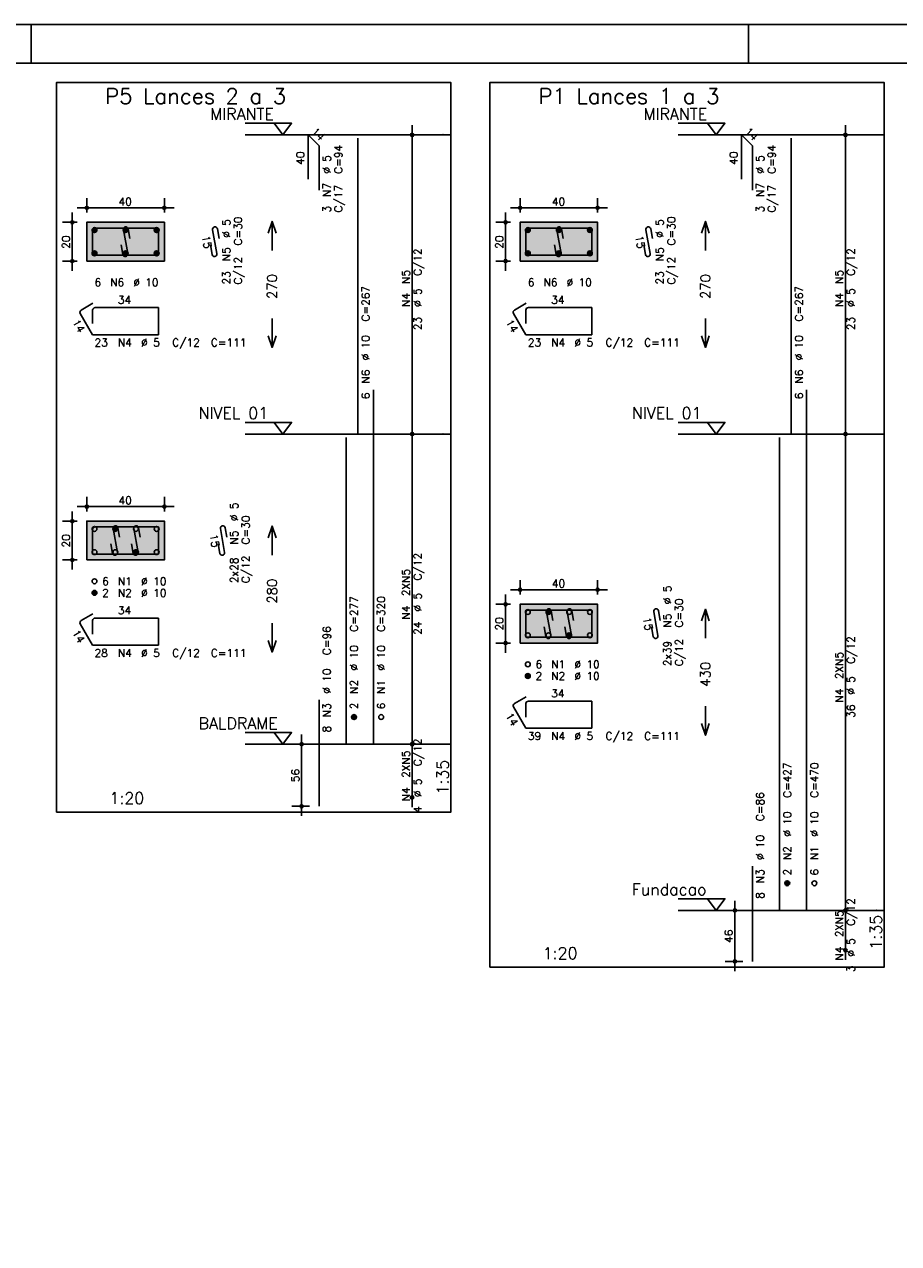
# Model space of a CAD drawing. Extents: x 0 to 84.1, y 0 to 59.4.
# Tile 5 of 6: x 46.9 to 69.5, y 28 to 59.4. Entities that reach past the tile are written whole.
import ezdxf

# ---------------------------------------------------------------- set-up
doc = ezdxf.new("R2010")
doc.units = 0
doc.header["$MEASUREMENT"] = 0
doc.linetypes.add('ESTILO_TQS_0002', pattern=[0.4, 0.1, -0.3])
for name, color, linetype in [('1', 1, 'CONTINUOUS'), ('2', 2, 'CONTINUOUS'), ('3', 3, 'CONTINUOUS'), ('4', 4, 'CONTINUOUS'), ('6', 6, 'CONTINUOUS'), ('7', 7, 'CONTINUOUS')]:
    doc.layers.add(name, color=color, linetype=linetype)
doc.styles.get("Standard").update_dxf_attribs({"font": 'ROMANS.SHX'})

msp = doc.modelspace()

# ---------------------------------------------------------------- linework, layer by layer
at = {"layer": '1', "linetype": 'Continuous'}
for points in [[(47.75, 39.0855), (57.925, 39.0855), (57.925, 57.899786), (47.75, 57.899786), (47.75, 39.0855)], [(58.925, 35.085714), (69.1, 35.085714), (69.1, 57.9), (58.925, 57.9), (58.925, 35.085714)], [(52.615, 56.849786), (53.815, 56.849786), (53.59, 56.549786), (53.365, 56.849786)], [(63.79, 56.85), (64.99, 56.85), (64.765, 56.55), (64.54, 56.85)], [(57.925, 56.549786), (52.615, 56.549786)], [(69.1, 56.55), (63.79, 56.55)], [(52.615, 49.1355), (53.815, 49.1355), (53.59, 48.8355), (53.365, 49.1355)], [(63.79, 49.135714), (64.99, 49.135714), (64.765, 48.835714), (64.54, 49.135714)], [(57.925, 48.8355), (52.615, 48.8355)], [(69.1, 48.835714), (63.79, 48.835714)], [(52.615, 41.1355), (53.815, 41.1355), (53.59, 40.8355), (53.365, 41.1355)], [(57.925, 40.8355), (52.615, 40.8355)], [(63.79, 36.85), (64.99, 36.85), (64.765, 36.55), (64.54, 36.85)], [(69.1, 36.55), (63.79, 36.55)]]:
    msp.add_lwpolyline(points, dxfattribs=at)
at = {"layer": '1', "linetype": 'ESTILO_TQS_0002'}
for points in [[(48.535, 53.295143), (50.535, 53.295143), (50.535, 54.295143), (48.535, 54.295143), (48.535, 53.295143)], [(59.71, 53.295357), (61.71, 53.295357), (61.71, 54.295357), (59.71, 54.295357), (59.71, 53.295357)], [(48.535, 45.588), (50.535, 45.588), (50.535, 46.588), (48.535, 46.588), (48.535, 45.588)], [(59.71, 43.445357), (61.71, 43.445357), (61.71, 44.445357), (59.71, 44.445357), (59.71, 43.445357)]]:
    msp.add_lwpolyline(points, dxfattribs=at)
at = {"layer": '2', "linetype": 'Continuous'}
for p, q in [((84.100006, 59.400002), (0, 59.400002)), ((47.100006, 58.400002), (47.100006, 59.400002)), ((65.600006, 58.400002), (65.600006, 59.400002)), ((56.925, 48.5855), (56.925, 56.799786)), ((68.1, 48.585714), (68.1, 56.8)), ((56.925, 56.549786), (56.925, 56.549786)), ((68.1, 56.55), (68.1, 56.55)), ((48.535, 54.545143), (48.535, 54.920143)), ((50.535, 54.545143), (50.535, 54.920143)), ((59.71, 54.545357), (59.71, 54.920357)), ((61.71, 54.545357), (61.71, 54.920357)), ((48.16, 53.045143), (48.16, 54.545143)), ((48.285, 54.670143), (50.785, 54.670143)), ((59.335, 53.045357), (59.335, 54.545357)), ((59.46, 54.670357), (61.96, 54.670357)), ((48.285, 54.295143), (47.91, 54.295143)), ((48.535, 54.295143), (48.535, 54.295143)), ((48.535, 54.295143), (48.535, 54.295143)), ((50.535, 54.295143), (50.535, 54.295143)), ((59.46, 54.295357), (59.085, 54.295357)), ((59.71, 54.295357), (59.71, 54.295357)), ((59.71, 54.295357), (59.71, 54.295357)), ((61.71, 54.295357), (61.71, 54.295357)), ((48.285, 53.295143), (47.91, 53.295143)), ((48.535, 53.295143), (48.535, 53.295143)), ((59.46, 53.295357), (59.085, 53.295357)), ((59.71, 53.295357), (59.71, 53.295357)), ((56.925, 40.5855), (56.925, 49.0855)), ((68.1, 36.3), (68.1, 49.085714)), ((56.925, 48.8355), (56.925, 48.8355)), ((56.925, 48.8355), (56.925, 48.8355)), ((68.1, 48.835714), (68.1, 48.835714)), ((68.1, 48.835714), (68.1, 48.835714)), ((48.535, 46.838), (48.535, 47.213)), ((50.535, 46.838), (50.535, 47.213)), ((48.285, 46.963), (50.785, 46.963)), ((48.285, 46.588), (47.91, 46.588)), ((48.16, 45.338), (48.16, 46.838)), ((48.535, 46.588), (48.535, 46.588)), ((48.535, 46.588), (48.535, 46.588)), ((50.535, 46.588), (50.535, 46.588)), ((48.285, 45.588), (47.91, 45.588)), ((48.535, 45.588), (48.535, 45.588)), ((59.71, 44.695357), (59.71, 45.070357)), ((61.71, 44.695357), (61.71, 45.070357)), ((59.335, 43.195357), (59.335, 44.695357)), ((59.46, 44.820357), (61.96, 44.820357)), ((59.46, 44.445357), (59.085, 44.445357)), ((59.71, 44.445357), (59.71, 44.445357)), ((59.71, 44.445357), (59.71, 44.445357)), ((61.71, 44.445357), (61.71, 44.445357)), ((59.46, 43.445357), (59.085, 43.445357)), ((59.71, 43.445357), (59.71, 43.445357)), ((54.075, 38.9855), (54.075, 41.0855)), ((56.925, 39.214071), (56.925, 41.0855)), ((54.275, 40.8355), (53.825, 40.8355)), ((54.525, 40.8355), (54.525, 40.8355)), ((56.925, 40.8355), (56.925, 40.8355)), ((56.925, 40.8355), (56.925, 40.8355)), ((56.925, 39.464071), (56.925, 39.464071)), ((54.275, 39.2355), (53.825, 39.2355)), ((54.525, 39.2355), (54.525, 39.2355)), ((65.25, 34.985714), (65.25, 36.8)), ((68.1, 35.271429), (68.1, 36.8)), ((65.45, 36.55), (65, 36.55)), ((65.7, 36.55), (65.7, 36.55)), ((68.1, 36.55), (68.1, 36.55)), ((68.1, 36.55), (68.1, 36.55)), ((65.45, 35.235714), (65, 35.235714)), ((65.7, 35.235714), (65.7, 35.235714)), ((68.1, 35.521429), (68.1, 35.521429))]:
    msp.add_line(p, q, dxfattribs=at)
for points in [[(83.100006, 1), (2.5, 1), (2.5, 58.400002), (83.100006, 58.400002), (83.100006, 1)], [(48.535, 53.295143), (50.535, 53.295143), (50.535, 54.295143), (48.535, 54.295143), (48.535, 53.295143)], [(53.215, 54.017643), (53.315, 54.317643), (53.415, 54.017643)], [(53.315, 53.567643), (53.315, 54.317643)], [(59.71, 53.295357), (61.71, 53.295357), (61.71, 54.295357), (59.71, 54.295357), (59.71, 53.295357)], [(64.39, 54.017857), (64.49, 54.317857), (64.59, 54.017857)], [(64.49, 53.567857), (64.49, 54.317857)], [(53.315, 51.817643), (53.315, 51.067643)], [(64.49, 51.817857), (64.49, 51.067857)], [(53.215, 51.367643), (53.315, 51.067643), (53.415, 51.367643)], [(64.39, 51.367857), (64.49, 51.067857), (64.59, 51.367857)], [(48.535, 45.588), (50.535, 45.588), (50.535, 46.588), (48.535, 46.588), (48.535, 45.588)], [(53.215, 46.1605), (53.315, 46.4605), (53.415, 46.1605)], [(53.315, 45.7105), (53.315, 46.4605)], [(59.71, 43.445357), (61.71, 43.445357), (61.71, 44.445357), (59.71, 44.445357), (59.71, 43.445357)], [(64.39, 44.017857), (64.49, 44.317857), (64.59, 44.017857)], [(64.49, 43.567857), (64.49, 44.317857)], [(53.315, 43.9605), (53.315, 43.2105)], [(53.215, 43.5105), (53.315, 43.2105), (53.415, 43.5105)], [(64.49, 41.817857), (64.49, 41.067857)], [(64.39, 41.367857), (64.49, 41.067857), (64.59, 41.367857)]]:
    msp.add_lwpolyline(points, dxfattribs=at)
for centre, radius in [((56.925, 56.549786), 0.041625), ((56.925, 56.549786), 0.02075), ((68.1, 56.55), 0.041625), ((68.1, 56.55), 0.02075), ((48.535, 54.670143), 0.04), ((48.535, 54.670143), 0.02), ((50.535, 54.670143), 0.04), ((50.535, 54.670143), 0.02), ((59.71, 54.670357), 0.04), ((59.71, 54.670357), 0.02), ((61.71, 54.670357), 0.04), ((61.71, 54.670357), 0.02), ((48.16, 54.295143), 0.04), ((48.16, 54.295143), 0.02), ((59.335, 54.295357), 0.04), ((59.335, 54.295357), 0.02), ((48.16, 53.295143), 0.04), ((48.16, 53.295143), 0.02), ((59.335, 53.295357), 0.04), ((59.335, 53.295357), 0.02), ((56.925, 48.8355), 0.041625), ((56.925, 48.8355), 0.041625), ((56.925, 48.8355), 0.02075), ((56.925, 48.8355), 0.02075), ((68.1, 48.835714), 0.041625), ((68.1, 48.835714), 0.041625), ((68.1, 48.835714), 0.02075), ((68.1, 48.835714), 0.02075), ((48.535, 46.963), 0.04), ((48.535, 46.963), 0.02), ((50.535, 46.963), 0.04), ((50.535, 46.963), 0.02), ((48.16, 46.588), 0.04), ((48.16, 46.588), 0.02), ((48.16, 45.588), 0.04), ((48.16, 45.588), 0.02), ((59.71, 44.820357), 0.04), ((59.71, 44.820357), 0.02), ((61.71, 44.820357), 0.04), ((61.71, 44.820357), 0.02), ((59.335, 44.445357), 0.04), ((59.335, 44.445357), 0.02), ((59.335, 43.445357), 0.04), ((59.335, 43.445357), 0.02), ((54.075, 40.8355), 0.04), ((54.075, 40.8355), 0.02), ((56.925, 40.8355), 0.041625), ((56.925, 40.8355), 0.041625), ((56.925, 40.8355), 0.02075), ((56.925, 40.8355), 0.02075), ((56.925, 39.464071), 0.041625), ((56.925, 39.464071), 0.02075), ((54.075, 39.2355), 0.04), ((54.075, 39.2355), 0.02), ((65.25, 36.55), 0.04), ((65.25, 36.55), 0.02), ((68.1, 36.55), 0.041625), ((68.1, 36.55), 0.041625), ((68.1, 36.55), 0.02075), ((68.1, 36.55), 0.02075), ((68.1, 35.521429), 0.041625), ((68.1, 35.521429), 0.02075), ((65.25, 35.235714), 0.04), ((65.25, 35.235714), 0.02)]:
    msp.add_circle(centre, radius, dxfattribs=at)
at = {"layer": '2', "color": 9, "linetype": 'Continuous'}
for points in [[(48.535, 53.295143), (50.535, 53.295143), (50.535, 54.295143)], [(48.535, 53.295143), (50.535, 54.295143), (48.535, 54.295143)], [(48.535, 53.295143), (48.535, 54.295143), (48.535, 53.295143)], [(59.71, 53.295357), (61.71, 53.295357), (61.71, 54.295357)], [(59.71, 53.295357), (61.71, 54.295357), (59.71, 54.295357)], [(59.71, 53.295357), (59.71, 54.295357), (59.71, 53.295357)], [(48.535, 45.588), (50.535, 45.588), (50.535, 46.588)], [(48.535, 45.588), (50.535, 46.588), (48.535, 46.588)], [(48.535, 45.588), (48.535, 46.588), (48.535, 45.588)], [(59.71, 43.445357), (61.71, 43.445357), (61.71, 44.445357)], [(59.71, 43.445357), (61.71, 44.445357), (59.71, 44.445357)], [(59.71, 43.445357), (59.71, 44.445357), (59.71, 43.445357)]]:
    msp.add_solid(points, dxfattribs=at)
at = {"layer": '3', "linetype": 'Continuous'}
for p, q in [((48.673156, 54.086332), (48.74381, 54.156986)), ((48.673165, 54.104018), (48.726181, 54.157034)), ((48.676831, 54.072329), (48.757838, 54.153336)), ((48.682882, 54.060702), (48.769471, 54.147292)), ((48.690828, 54.050971), (48.779208, 54.139351)), ((48.700562, 54.043027), (48.787159, 54.129625)), ((48.712198, 54.036986), (48.793158, 54.117946)), ((48.726173, 54.033282), (48.796893, 54.104003)), ((48.743878, 54.03331), (48.796897, 54.08633)), ((49.473156, 54.086332), (49.54381, 54.156986)), ((49.473165, 54.104018), (49.526181, 54.157034)), ((49.476831, 54.072329), (49.557838, 54.153336)), ((49.482882, 54.060702), (49.569471, 54.147292)), ((49.490828, 54.050971), (49.579208, 54.139351)), ((49.500562, 54.043027), (49.587159, 54.129625)), ((49.512198, 54.036986), (49.593158, 54.117946)), ((49.526173, 54.033282), (49.596893, 54.104003)), ((49.543878, 54.03331), (49.596897, 54.08633)), ((50.273156, 54.086332), (50.34381, 54.156986)), ((50.273165, 54.104018), (50.326181, 54.157034)), ((50.276831, 54.072329), (50.357838, 54.153336)), ((50.282882, 54.060702), (50.369471, 54.147292)), ((50.290828, 54.050971), (50.379208, 54.139351)), ((50.300562, 54.043027), (50.387159, 54.129625)), ((50.312198, 54.036986), (50.393158, 54.117946)), ((50.326173, 54.033282), (50.396893, 54.104003)), ((50.343878, 54.03331), (50.396897, 54.08633)), ((59.848156, 54.086546), (59.91881, 54.1572)), ((59.848165, 54.104232), (59.901181, 54.157249)), ((59.851831, 54.072544), (59.932838, 54.15355)), ((59.857882, 54.060916), (59.944471, 54.147506)), ((59.865828, 54.051186), (59.954208, 54.139565)), ((59.875562, 54.043241), (59.962159, 54.129839)), ((59.887198, 54.0372), (59.968158, 54.11816)), ((59.901173, 54.033497), (59.971893, 54.104217)), ((59.918878, 54.033524), (59.971897, 54.086544)), ((60.648156, 54.086546), (60.71881, 54.1572)), ((60.648165, 54.104232), (60.701181, 54.157249)), ((60.651831, 54.072544), (60.732838, 54.15355)), ((60.657882, 54.060916), (60.744471, 54.147506)), ((60.665828, 54.051186), (60.754208, 54.139565)), ((60.675562, 54.043241), (60.762159, 54.129839)), ((60.687198, 54.0372), (60.768158, 54.11816)), ((60.701173, 54.033497), (60.771893, 54.104217)), ((60.718878, 54.033524), (60.771897, 54.086544)), ((61.448156, 54.086546), (61.51881, 54.1572)), ((61.448165, 54.104232), (61.501181, 54.157249)), ((61.451831, 54.072544), (61.532838, 54.15355)), ((61.457882, 54.060916), (61.544471, 54.147506)), ((61.465828, 54.051186), (61.554208, 54.139565)), ((61.475562, 54.043241), (61.562159, 54.129839)), ((61.487198, 54.0372), (61.568158, 54.11816)), ((61.501173, 54.033497), (61.571893, 54.104217)), ((61.518878, 54.033524), (61.571897, 54.086544)), ((48.673156, 53.486332), (48.74381, 53.556986)), ((48.673165, 53.504018), (48.726181, 53.557034)), ((48.676831, 53.472329), (48.757838, 53.553336)), ((48.682882, 53.460702), (48.769471, 53.547292)), ((48.690828, 53.450971), (48.779208, 53.539351)), ((48.700562, 53.443027), (48.787159, 53.529625)), ((48.712198, 53.436986), (48.793158, 53.517946)), ((48.726173, 53.433282), (48.796893, 53.504003)), ((48.743878, 53.43331), (48.796897, 53.48633)), ((49.473156, 53.486332), (49.54381, 53.556986)), ((49.473165, 53.504018), (49.526181, 53.557034)), ((49.476831, 53.472329), (49.557838, 53.553336)), ((49.482882, 53.460702), (49.569471, 53.547292)), ((49.490828, 53.450971), (49.579208, 53.539351)), ((49.500562, 53.443027), (49.587159, 53.529625)), ((49.512198, 53.436986), (49.593158, 53.517946)), ((49.526173, 53.433282), (49.596893, 53.504003)), ((49.543878, 53.43331), (49.596897, 53.48633)), ((50.273156, 53.486332), (50.34381, 53.556986)), ((50.273165, 53.504018), (50.326181, 53.557034)), ((50.276831, 53.472329), (50.357838, 53.553336)), ((50.282882, 53.460702), (50.369471, 53.547292)), ((50.290828, 53.450971), (50.379208, 53.539351)), ((50.300562, 53.443027), (50.387159, 53.529625)), ((50.312198, 53.436986), (50.393158, 53.517946)), ((50.326173, 53.433282), (50.396893, 53.504003)), ((50.343878, 53.43331), (50.396897, 53.48633)), ((59.848156, 53.486546), (59.91881, 53.5572)), ((59.848165, 53.504232), (59.901181, 53.557249)), ((59.851831, 53.472544), (59.932838, 53.55355)), ((59.857882, 53.460916), (59.944471, 53.547506)), ((59.865828, 53.451186), (59.954208, 53.539565)), ((59.875562, 53.443241), (59.962159, 53.529839)), ((59.887198, 53.4372), (59.968158, 53.51816)), ((59.901173, 53.433497), (59.971893, 53.504217)), ((59.918878, 53.433524), (59.971897, 53.486544)), ((60.648156, 53.486546), (60.71881, 53.5572)), ((60.648165, 53.504232), (60.701181, 53.557249)), ((60.651831, 53.472544), (60.732838, 53.55355)), ((60.657882, 53.460916), (60.744471, 53.547506)), ((60.665828, 53.451186), (60.754208, 53.539565)), ((60.675562, 53.443241), (60.762159, 53.529839)), ((60.687198, 53.4372), (60.768158, 53.51816)), ((60.701173, 53.433497), (60.771893, 53.504217)), ((60.718878, 53.433524), (60.771897, 53.486544)), ((61.448156, 53.486546), (61.51881, 53.5572)), ((61.448165, 53.504232), (61.501181, 53.557249)), ((61.451831, 53.472544), (61.532838, 53.55355)), ((61.457882, 53.460916), (61.544471, 53.547506)), ((61.465828, 53.451186), (61.554208, 53.539565)), ((61.475562, 53.443241), (61.562159, 53.529839)), ((61.487198, 53.4372), (61.568158, 53.51816)), ((61.501173, 53.433497), (61.571893, 53.504217)), ((61.518878, 53.433524), (61.571897, 53.486544)), ((49.206656, 46.379189), (49.27731, 46.449843)), ((49.206665, 46.396875), (49.259681, 46.449892)), ((49.210331, 46.365187), (49.291338, 46.446193)), ((49.216382, 46.353559), (49.302971, 46.440149)), ((49.224328, 46.343828), (49.312708, 46.432208)), ((49.234062, 46.335884), (49.320659, 46.422482)), ((49.245698, 46.329843), (49.326658, 46.410803)), ((49.259673, 46.32614), (49.330393, 46.39686)), ((49.277378, 46.326167), (49.330397, 46.379187)), ((49.739656, 45.779189), (49.81031, 45.849843)), ((49.739665, 45.796875), (49.792681, 45.849892)), ((49.743331, 45.765187), (49.824338, 45.846193)), ((49.749382, 45.753559), (49.835971, 45.840149)), ((49.757328, 45.743828), (49.845708, 45.832208)), ((49.767062, 45.735884), (49.853659, 45.822482)), ((49.778698, 45.729843), (49.859658, 45.810803)), ((49.792673, 45.72614), (49.863393, 45.79686)), ((49.810378, 45.726167), (49.863397, 45.779187)), ((48.673156, 44.729189), (48.74381, 44.799843)), ((48.673165, 44.746875), (48.726181, 44.799892)), ((48.676831, 44.715187), (48.757838, 44.796193)), ((48.682882, 44.703559), (48.769471, 44.790149)), ((48.690828, 44.693828), (48.779208, 44.782208)), ((48.700562, 44.685884), (48.787159, 44.772482)), ((48.712198, 44.679843), (48.793158, 44.760803)), ((48.726173, 44.67614), (48.796893, 44.74686)), ((48.743878, 44.676167), (48.796897, 44.729187)), ((60.381656, 44.236546), (60.45231, 44.3072)), ((60.381665, 44.254232), (60.434681, 44.307249)), ((60.385331, 44.222544), (60.466338, 44.30355)), ((60.391382, 44.210916), (60.477971, 44.297506)), ((60.399328, 44.201186), (60.487708, 44.289565)), ((60.409062, 44.193241), (60.495659, 44.279839)), ((60.420698, 44.1872), (60.501658, 44.26816)), ((60.434673, 44.183497), (60.505393, 44.254217)), ((60.452378, 44.183524), (60.505397, 44.236544)), ((60.914656, 43.636546), (60.98531, 43.7072)), ((60.914665, 43.654232), (60.967681, 43.707249)), ((60.918331, 43.622544), (60.999338, 43.70355)), ((60.924382, 43.610916), (61.010971, 43.697506)), ((60.932328, 43.601186), (61.020708, 43.689565)), ((60.942062, 43.593241), (61.028659, 43.679839)), ((60.953698, 43.5872), (61.034658, 43.66816)), ((60.967673, 43.583497), (61.038393, 43.654217)), ((60.985378, 43.583524), (61.038397, 43.636544)), ((59.848156, 42.586546), (59.91881, 42.6572)), ((59.848165, 42.604232), (59.901181, 42.657249)), ((59.851831, 42.572544), (59.932838, 42.65355)), ((59.857882, 42.560916), (59.944471, 42.647506)), ((59.865828, 42.551186), (59.954208, 42.639565)), ((59.875562, 42.543241), (59.962159, 42.629839)), ((59.887198, 42.5372), (59.968158, 42.61816)), ((59.901173, 42.533497), (59.971893, 42.604217)), ((59.918878, 42.533524), (59.971897, 42.586544)), ((55.363156, 41.526689), (55.43381, 41.597343)), ((55.363165, 41.544375), (55.416181, 41.597392)), ((55.366831, 41.512687), (55.447838, 41.593693)), ((55.372882, 41.501059), (55.459471, 41.587649)), ((55.380828, 41.491328), (55.469208, 41.579708)), ((55.390562, 41.483384), (55.477159, 41.569982)), ((55.402198, 41.477343), (55.483158, 41.558303)), ((55.416173, 41.47364), (55.486893, 41.54436)), ((55.433878, 41.473667), (55.486897, 41.526687)), ((66.538156, 37.241189), (66.60881, 37.311843)), ((66.538165, 37.258875), (66.591181, 37.311892)), ((66.541831, 37.227187), (66.622838, 37.308193)), ((66.547882, 37.215559), (66.634471, 37.302149)), ((66.555828, 37.205828), (66.644208, 37.294208)), ((66.565562, 37.197884), (66.652159, 37.284482)), ((66.577198, 37.191843), (66.658158, 37.272803)), ((66.591173, 37.18814), (66.661893, 37.25886)), ((66.608878, 37.188167), (66.661897, 37.241187))]:
    msp.add_line(p, q, dxfattribs=at)
for centre in [(48.735, 54.095143), (49.535, 54.095143), (50.335, 54.095143), (59.91, 54.095357), (60.71, 54.095357), (61.51, 54.095357), (48.735, 53.495143), (49.535, 53.495143), (50.335, 53.495143), (59.91, 53.495357), (60.71, 53.495357), (61.51, 53.495357), (48.735, 46.388), (49.2685, 46.388), (49.8015, 46.388), (50.335, 46.388), (48.735, 45.788), (49.2685, 45.788), (49.8015, 45.788), (50.335, 45.788), (48.735, 45.038), (48.735, 44.738), (59.91, 44.245357), (60.4435, 44.245357), (60.9765, 44.245357), (61.51, 44.245357), (59.91, 43.645357), (60.4435, 43.645357), (60.9765, 43.645357), (61.51, 43.645357), (59.91, 42.895357), (59.91, 42.595357), (55.425, 41.5355), (56.125, 41.5355), (66.6, 37.25), (67.3, 37.25)]:
    msp.add_circle(centre, 0.0625, dxfattribs=at)
at = {"layer": '4', "linetype": 'Continuous'}
for p, q in [((49.0975, 54.145143), (48.7475, 54.145143)), ((50.385, 54.145143), (48.7475, 54.145143)), ((49.480065, 54.102776), (49.589935, 53.487509)), ((49.647067, 53.878643), (49.603119, 54.12475)), ((50.385, 53.445143), (50.385, 54.145143)), ((60.2725, 54.145357), (59.9225, 54.145357)), ((61.56, 54.145357), (59.9225, 54.145357)), ((60.655065, 54.102991), (60.764935, 53.487724)), ((60.822067, 53.878858), (60.778119, 54.124965)), ((61.56, 53.445357), (61.56, 54.145357)), ((48.685, 54.082643), (48.685, 53.445143)), ((48.685, 54.082643), (48.685, 53.732643)), ((59.86, 54.082857), (59.86, 53.445357)), ((59.86, 54.082857), (59.86, 53.732857)), ((49.466881, 53.465535), (49.422933, 53.711642)), ((60.641881, 53.46575), (60.597933, 53.711857)), ((48.685, 53.445143), (50.385, 53.445143)), ((59.86, 53.445357), (61.56, 53.445357)), ((48.685, 46.3755), (48.685, 45.738)), ((48.685, 46.3755), (48.685, 46.0255)), ((49.0975, 46.438), (48.7475, 46.438)), ((50.385, 46.438), (48.7475, 46.438)), ((49.213565, 46.395634), (49.323435, 45.780366)), ((49.380567, 46.171501), (49.336619, 46.417607)), ((49.746565, 46.395634), (49.856435, 45.780366)), ((49.913567, 46.171501), (49.869619, 46.417607)), ((50.385, 45.738), (50.385, 46.438)), ((49.200381, 45.758393), (49.156433, 46.004499)), ((49.733381, 45.758393), (49.689433, 46.004499)), ((48.685, 45.738), (50.385, 45.738)), ((59.86, 44.232857), (59.86, 43.595357)), ((59.86, 44.232857), (59.86, 43.882857)), ((60.2725, 44.295357), (59.9225, 44.295357)), ((61.56, 44.295357), (59.9225, 44.295357)), ((60.388565, 44.252991), (60.498435, 43.637724)), ((60.555567, 44.028858), (60.511619, 44.274965)), ((60.921565, 44.252991), (61.031435, 43.637724)), ((61.088567, 44.028858), (61.044619, 44.274965)), ((61.56, 43.595357), (61.56, 44.295357)), ((60.375381, 43.61575), (60.331433, 43.861857)), ((60.908381, 43.61575), (60.864433, 43.861857)), ((59.86, 43.595357), (61.56, 43.595357))]:
    msp.add_line(p, q, dxfattribs=at)
for centre, start, end in [((48.7475, 54.082643), 90, 180), ((48.7475, 54.082643), 90, 180), ((49.541592, 54.113763), 10.124672, 190.124672), ((59.9225, 54.082857), 90, 180), ((59.9225, 54.082857), 90, 180), ((60.716592, 54.113978), 10.124672, 190.124672), ((49.528408, 53.476522), 190.124672, 10.124672), ((60.703408, 53.476737), 190.124672, 10.124672), ((48.7475, 46.3755), 90, 180), ((48.7475, 46.3755), 90, 180), ((49.275092, 46.406621), 10.124672, 190.124672), ((49.808092, 46.406621), 10.124672, 190.124672), ((49.261908, 45.769379), 190.124672, 10.124672), ((49.794908, 45.769379), 190.124672, 10.124672), ((59.9225, 44.232857), 90, 180), ((59.9225, 44.232857), 90, 180), ((60.450092, 44.263978), 10.124672, 190.124672), ((60.983092, 44.263978), 10.124672, 190.124672), ((60.436908, 43.626737), 190.124672, 10.124672), ((60.969908, 43.626737), 190.124672, 10.124672)]:
    msp.add_arc(centre, 0.0625, start, end, dxfattribs=at)
at = {"layer": '6', "linetype": 'Continuous'}
for p, q in [((54.24216, 55.406929), (54.24216, 56.549786)), ((54.24216, 56.549786), (54.525003, 56.266943)), ((55.525, 48.8355), (55.525, 56.464071)), ((65.41716, 55.407143), (65.41716, 56.55)), ((65.41716, 56.55), (65.700003, 56.267157)), ((66.7, 48.835714), (66.7, 56.464286)), ((54.525003, 56.266943), (54.525003, 55.124086)), ((65.700003, 56.267157), (65.700003, 55.1243)), ((51.780065, 54.102776), (51.889935, 53.487509)), ((51.947067, 53.878643), (51.903119, 54.12475)), ((62.955065, 54.102991), (63.064935, 53.487724)), ((63.122067, 53.878858), (63.078119, 54.124965)), ((51.766881, 53.465535), (51.722933, 53.711642)), ((62.941881, 53.46575), (62.897933, 53.711857)), ((48.692235, 52.207611), (48.389127, 52.032611)), ((59.867235, 52.207825), (59.564127, 52.032825)), ((48.36625, 51.947234), (48.685, 51.395143)), ((48.685, 52.032643), (48.685, 51.682643)), ((50.385, 52.095143), (48.7475, 52.095143)), ((50.385, 51.395143), (50.385, 52.095143)), ((59.54125, 51.947448), (59.86, 51.395357)), ((59.86, 52.032857), (59.86, 51.682857)), ((61.56, 52.095357), (59.9225, 52.095357)), ((61.56, 51.395357), (61.56, 52.095357)), ((48.685, 51.395143), (50.385, 51.395143)), ((59.86, 51.395357), (61.56, 51.395357)), ((55.925, 40.8355), (55.925, 49.978357)), ((67.1, 36.55), (67.1, 49.978571)), ((55.225, 40.8355), (55.225, 48.749786)), ((66.4, 36.55), (66.4, 48.75)), ((51.980065, 46.395634), (52.089935, 45.780366)), ((52.147067, 46.171501), (52.103119, 46.417607)), ((51.966881, 45.758393), (51.922933, 46.004499)), ((48.692235, 44.200468), (48.389127, 44.025468)), ((48.685, 44.0255), (48.685, 43.6755)), ((50.385, 44.088), (48.7475, 44.088)), ((50.385, 43.388), (50.385, 44.088)), ((63.155065, 44.252991), (63.264935, 43.637724)), ((63.322067, 44.028858), (63.278119, 44.274965)), ((48.36625, 43.940091), (48.685, 43.388)), ((63.141881, 43.61575), (63.097933, 43.861857)), ((48.685, 43.388), (50.385, 43.388)), ((54.525, 39.2355), (54.525, 41.978357)), ((59.867235, 42.057825), (59.564127, 41.882825)), ((59.86, 41.882857), (59.86, 41.532857)), ((61.56, 41.945357), (59.9225, 41.945357)), ((61.56, 41.245357), (61.56, 41.945357)), ((59.54125, 41.797448), (59.86, 41.245357)), ((59.86, 41.245357), (61.56, 41.245357)), ((65.7, 35.235714), (65.7, 37.692857))]:
    msp.add_line(p, q, dxfattribs=at)
for centre, start, end in [((51.841592, 54.113763), 10.124672, 190.124672), ((63.016592, 54.113978), 10.124672, 190.124672), ((51.828408, 53.476522), 190.124672, 10.124672), ((63.003408, 53.476737), 190.124672, 10.124672), ((48.420377, 51.978484), 120, 210), ((48.7475, 52.032643), 90, 180), ((59.595377, 51.978698), 120, 210), ((59.9225, 52.032857), 90, 180), ((52.041592, 46.406621), 10.124672, 190.124672), ((52.028408, 45.769379), 190.124672, 10.124672), ((48.420377, 43.971341), 120, 210), ((48.7475, 44.0255), 90, 180), ((63.216592, 44.263978), 10.124672, 190.124672), ((63.203408, 43.626737), 190.124672, 10.124672), ((59.595377, 41.828698), 120, 210), ((59.9225, 41.882857), 90, 180)]:
    msp.add_arc(centre, 0.0625, start, end, dxfattribs=at)

# ---------------------------------------------------------------- texts
at = {"layer": '1', "linetype": 'Continuous'}
for s, p in [('MIRANTE', (51.715, 56.939786)), ('MIRANTE', (62.89, 56.94)), ('NIVEL 01', (51.415, 49.2255)), ('NIVEL 01', (62.59, 49.225714)), ('BALDRAME', (51.415, 41.2255)), ('Fundacao', (62.59, 36.94))]:
    msp.add_text(s, height=0.3, dxfattribs=at).set_placement(p)
at = {"layer": '2', "linetype": 'Continuous'}
for s, height, rotation, p in [('14', 0.2, 315, (54.312871, 56.620496)), ('14', 0.2, 315, (65.487871, 56.620711)), ('40', 0.2, 90, (54.14216, 55.778357)), ('C=94', 0.2, 90, (55.125, 55.549786)), ('40', 0.2, 90, (65.31716, 55.778571)), ('C=94', 0.2, 90, (66.3, 55.55)), ('%%c 5', 0.2, 90, (54.825, 55.549786)), ('%%c 5', 0.2, 90, (66, 55.55)), ('N7', 0.2, 90, (54.825, 54.949786)), ('C/17', 0.2, 90, (55.125, 54.549786)), ('N7', 0.2, 90, (66, 54.95)), ('C/17', 0.2, 90, (66.3, 54.55)), ('3', 0.2, 90, (54.825, 54.549786)), ('3', 0.2, 90, (66, 54.55)), ('%%c 5', 0.2, 90, (52.235, 53.895143)), ('C=30', 0.2, 90, (52.535, 53.695143)), ('%%c 5', 0.2, 90, (63.41, 53.895357)), ('C=30', 0.2, 90, (63.71, 53.695357)), ('20', 0.2, 90, (48.1, 53.615143)), ('15', 0.2, 280.124672, (51.504514, 53.939291)), ('20', 0.2, 90, (59.275, 53.615357)), ('15', 0.2, 280.124672, (62.679514, 53.939505)), ('N5', 0.2, 90, (52.235, 53.295143)), ('C/12', 0.2, 90, (57.165, 52.912643)), ('N5', 0.2, 90, (63.41, 53.295357)), ('C/12', 0.2, 90, (68.34, 52.912857)), ('C/12', 0.2, 90, (52.535, 52.695143)), ('C/12', 0.2, 90, (63.71, 52.695357)), ('23', 0.2, 90, (52.235, 52.695143)), ('270', 0.25, 90, (53.44, 52.317643)), ('N5', 0.2, 90, (56.865, 52.712643)), ('23', 0.2, 90, (63.41, 52.695357)), ('270', 0.25, 90, (64.615, 52.317857)), ('N5', 0.2, 90, (68.04, 52.712857)), ('%%c 5', 0.2, 90, (57.165, 52.112643)), ('%%c 5', 0.2, 90, (68.34, 52.112857)), ('C=267', 0.2, 90, (55.825, 51.7355)), ('N4', 0.2, 90, (56.865, 52.112643)), ('C=267', 0.2, 90, (67, 51.735714)), ('N4', 0.2, 90, (68.04, 52.112857)), ('14', 0.2, 300, (48.150192, 51.721457)), ('23', 0.2, 90, (57.165, 51.512643)), ('14', 0.2, 300, (59.325192, 51.721671)), ('23', 0.2, 90, (68.34, 51.512857)), ('%%c 10', 0.2, 90, (55.825, 50.7355)), ('%%c 10', 0.2, 90, (67, 50.735714)), ('N6', 0.2, 90, (55.825, 50.1355)), ('N6', 0.2, 90, (67, 50.135714)), ('6', 0.2, 90, (55.825, 49.7355)), ('6', 0.2, 90, (67, 49.735714)), ('%%c 5', 0.2, 90, (52.435, 46.588)), ('C=30', 0.2, 90, (52.735, 45.988)), ('15', 0.2, 280.124672, (51.704514, 46.232148)), ('N5', 0.2, 90, (52.435, 45.988)), ('20', 0.2, 90, (48.1, 45.908)), ('C/12', 0.2, 90, (57.165, 45.0555)), ('2x28', 0.2, 90, (52.435, 44.988)), ('C/12', 0.2, 90, (52.735, 44.988)), ('2XN5', 0.2, 90, (56.865, 44.6555)), ('280', 0.25, 90, (53.44, 44.4605)), ('%%c 5', 0.2, 90, (57.165, 44.2555)), ('%%c 5', 0.2, 90, (63.61, 44.445357)), ('C=277', 0.2, 90, (55.525, 43.7355)), ('C=320', 0.2, 90, (56.225, 43.7355)), ('N4', 0.2, 90, (56.865, 44.0555)), ('C=30', 0.2, 90, (63.91, 43.845357)), ('20', 0.2, 90, (59.275, 43.765357)), ('15', 0.2, 280.124672, (62.879514, 44.089505)), ('N5', 0.2, 90, (63.61, 43.845357)), ('14', 0.2, 300, (48.150192, 43.714314)), ('C=96', 0.2, 90, (54.825, 43.1355)), ('24', 0.2, 90, (57.165, 43.6555)), ('2x39', 0.2, 90, (63.61, 42.845357)), ('C/12', 0.2, 90, (63.91, 42.845357)), ('C/12', 0.2, 90, (68.34, 42.912857)), ('%%c 10', 0.2, 90, (55.525, 42.7355)), ('%%c 10', 0.2, 90, (56.225, 42.7355)), ('2XN5', 0.2, 90, (68.04, 42.512857)), ('430', 0.25, 90, (64.615, 42.317857)), ('%%c 10', 0.2, 90, (54.825, 42.1355)), ('N2', 0.2, 90, (55.525, 42.1355)), ('N1', 0.2, 90, (56.225, 42.1355)), ('%%c 5', 0.2, 90, (68.34, 42.112857)), ('N4', 0.2, 90, (68.04, 41.912857)), ('N3', 0.2, 90, (54.825, 41.5355)), ('2', 0.2, 90, (55.525, 41.7355)), ('6', 0.2, 90, (56.225, 41.7355)), ('14', 0.2, 300, (59.325192, 41.571671)), ('36', 0.2, 90, (68.34, 41.512857)), ('8', 0.2, 90, (54.825, 41.1355)), ('2XN5', 0.2, 90, (56.865, 39.969786)), ('C/12', 0.2, 90, (57.165, 40.269786)), ('1:35', 0.3, 90, (57.865, 39.5355)), ('56', 0.2, 90, (54.015, 39.8555)), ('C=427', 0.2, 90, (66.7, 39.45)), ('C=470', 0.2, 90, (67.4, 39.45)), ('N4', 0.2, 90, (56.865, 39.369786)), ('%%c 5', 0.2, 90, (57.165, 39.469786)), ('C=86', 0.2, 90, (66, 38.85)), ('4', 0.2, 90, (57.165, 39.069786)), ('%%c 10', 0.2, 90, (66.7, 38.45)), ('%%c 10', 0.2, 90, (67.4, 38.45)), ('%%c 10', 0.2, 90, (66, 37.85)), ('N2', 0.2, 90, (66.7, 37.85)), ('N1', 0.2, 90, (67.4, 37.85)), ('N3', 0.2, 90, (66, 37.25)), ('2', 0.2, 90, (66.7, 37.45)), ('6', 0.2, 90, (67.4, 37.45)), ('8', 0.2, 90, (66, 36.85)), ('2XN5', 0.2, 90, (68.04, 35.855714)), ('C/12', 0.2, 90, (68.34, 36.155714)), ('1:35', 0.3, 90, (69.04, 35.535714)), ('46', 0.2, 90, (65.19, 35.712857)), ('N4', 0.2, 90, (68.04, 35.255714)), ('%%c 5', 0.2, 90, (68.34, 35.355714)), ('3', 0.2, 90, (68.34, 34.955714))]:
    msp.add_text(s, height=height, rotation=rotation, dxfattribs=at).set_placement(p)
for s, height, p in [('3', 0.01, (57.715, 56.549786)), ('3', 0.01, (68.89, 56.55)), ('40', 0.2, (49.355, 54.730143)), ('40', 0.2, (60.53, 54.730357)), ('6', 0.2, (48.735, 52.645143)), ('N6', 0.2, (49.135, 52.645143)), ('%%c 10', 0.2, (49.735, 52.645143)), ('6', 0.2, (59.91, 52.645357)), ('N6', 0.2, (60.31, 52.645357)), ('%%c 10', 0.2, (60.91, 52.645357)), ('34', 0.2, (49.335, 52.195143)), ('34', 0.2, (60.51, 52.195357)), ('23', 0.2, (48.735, 51.095143)), ('N4', 0.2, (49.335, 51.095143)), ('%%c 5', 0.2, (49.935, 51.095143)), ('C/12', 0.2, (50.735, 51.095143)), ('C=111', 0.2, (51.735, 51.095143)), ('23', 0.2, (59.91, 51.095357)), ('N4', 0.2, (60.51, 51.095357)), ('%%c 5', 0.2, (61.11, 51.095357)), ('C/12', 0.2, (61.91, 51.095357)), ('C=111', 0.2, (62.91, 51.095357)), ('2', 0.01, (57.715, 48.8355)), ('2', 0.01, (68.89, 48.835714)), ('40', 0.2, (49.355, 47.023)), ('6', 0.2, (48.935, 44.938)), ('N1', 0.2, (49.335, 44.938)), ('%%c 10', 0.2, (49.935, 44.938)), ('40', 0.2, (60.53, 44.880357)), ('2', 0.2, (48.935, 44.638)), ('N2', 0.2, (49.335, 44.638)), ('%%c 10', 0.2, (49.935, 44.638)), ('34', 0.2, (49.335, 44.188)), ('28', 0.2, (48.735, 43.088)), ('N4', 0.2, (49.335, 43.088)), ('%%c 5', 0.2, (49.935, 43.088)), ('C/12', 0.2, (50.735, 43.088)), ('C=111', 0.2, (51.735, 43.088)), ('6', 0.2, (60.11, 42.795357)), ('N1', 0.2, (60.51, 42.795357)), ('%%c 10', 0.2, (61.11, 42.795357)), ('2', 0.2, (60.11, 42.495357)), ('N2', 0.2, (60.51, 42.495357)), ('%%c 10', 0.2, (61.11, 42.495357)), ('34', 0.2, (60.51, 42.045357)), ('39', 0.2, (59.91, 40.945357)), ('N4', 0.2, (60.51, 40.945357)), ('%%c 5', 0.2, (61.11, 40.945357)), ('C/12', 0.2, (61.91, 40.945357)), ('C=111', 0.2, (62.91, 40.945357)), ('1', 0.01, (57.715, 40.8355)), ('1:20', 0.3, (49.1175, 39.2955)), ('0', 0.01, (68.89, 36.55)), ('1:20', 0.3, (60.2925, 35.295714))]:
    msp.add_text(s, height=height, dxfattribs=at).set_placement(p)
at = {"layer": '7', "linetype": 'Continuous'}
for s, p in [('P5 Lances 2 a 3', (49.0125, 57.349786)), ('P1 Lances 1 a 3', (60.1875, 57.35))]:
    msp.add_text(s, height=0.4, dxfattribs=at).set_placement(p)

doc.saveas('drawing.dxf')
